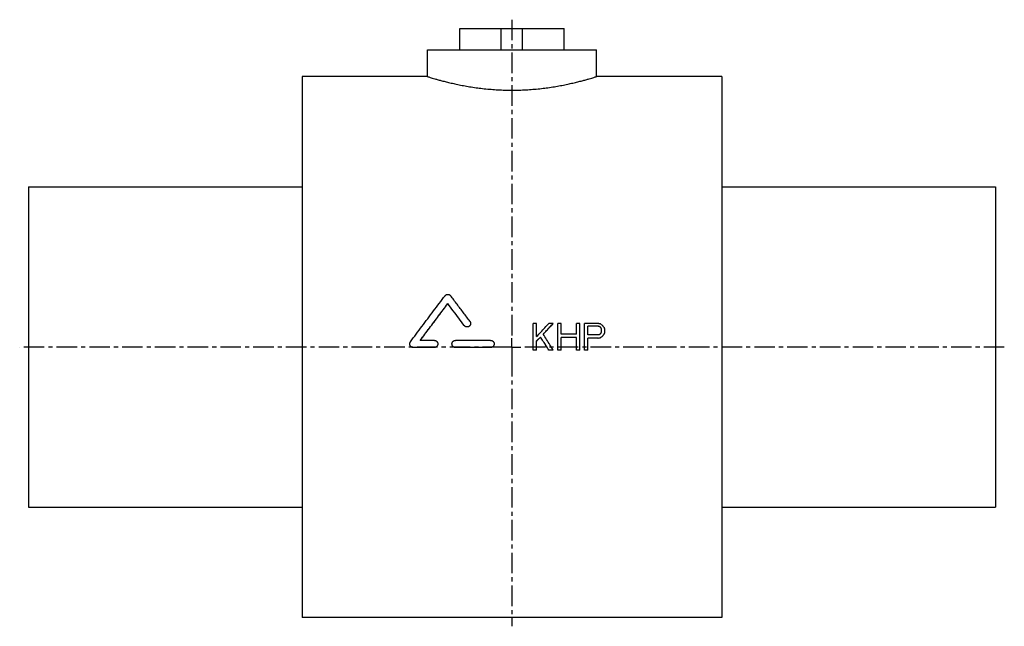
# Model space of a CAD drawing. Header units: millimetres. Extents: x 2 to 556, y 74 to 415.
import ezdxf

# ---------------------------------------------------------------- set-up
doc = ezdxf.new("R2010")
doc.units = ezdxf.units.MM
doc.header["$LTSCALE"] = 30.734
doc.linetypes.add('CENTER', pattern=[0.6, 0.375, -0.075, 0.075, -0.075])
doc.layers.get('0').update_dxf_attribs({"linetype": 'CONTINUOUS'})
doc.layers.add('DEFAULT_1', color=7, linetype='CENTER')

msp = doc.modelspace()

# ---------------------------------------------------------------- linework, layer by layer
at = {"color": 7, "linetype": 'CONTINUOUS'}
for p, q in [((249.21, 397.69), (249.21, 409.69)), ((249.21, 409.69), (307.92, 409.69)), ((272.56, 397.69), (272.56, 409.69)), ((284.56, 397.69), (284.56, 409.69)), ((307.92, 397.69), (307.92, 409.69)), ((231.06, 382.69), (231.06, 397.69)), ((231.06, 397.69), (326.06, 397.69)), ((326.06, 382.69), (326.06, 397.69)), ((160.56, 382.69), (160.56, 78.69)), ((231.06, 382.69), (160.56, 382.69)), ((396.56, 382.69), (326.06, 382.69)), ((396.56, 382.69), (396.56, 78.69)), ((6.56, 320.69), (6.56, 140.69)), ((6.56, 320.69), (160.56, 320.69)), ((396.56, 320.69), (550.56, 320.69)), ((550.56, 320.69), (550.56, 140.69)), ((242.45, 255.05), (242.45, 255.07)), ((292.44, 243.97), (290.56, 243.97)), ((290.56, 228.96), (290.56, 243.97)), ((292.44, 236.64), (292.44, 243.97)), ((301.81, 243.97), (299.31, 243.97)), ((301.81, 243.94), (301.81, 243.97)), ((306.19, 243.97), (304.31, 243.97)), ((304.31, 228.96), (304.31, 243.97)), ((306.19, 237.91), (306.19, 243.97)), ((316.81, 243.97), (314.94, 243.97)), ((314.94, 237.91), (314.94, 243.97)), ((316.81, 228.96), (316.81, 243.97)), ((326.81, 243.97), (319.31, 243.97)), ((319.31, 228.96), (319.31, 243.97)), ((251.73, 242.76), (251.73, 242.78)), ((327.13, 242.38), (321.19, 242.38)), ((321.19, 237.6), (321.19, 242.38)), ((327.13, 242.35), (321.19, 242.35)), ((327.13, 242.35), (327.13, 242.38)), ((329, 239.51), (329, 240.47)), ((330.56, 238.21), (330.56, 238.23)), ((330.88, 239.19), (330.88, 240.47)), ((234.87, 234.41), (226.94, 234.41)), ((266.56, 234.41), (246.75, 234.41)), ((292.44, 228.96), (292.44, 234.08)), ((294.63, 236.29), (294.63, 236.32)), ((314.94, 237.91), (306.19, 237.91)), ((314.94, 236), (306.19, 236)), ((306.19, 228.96), (306.19, 236)), ((314.94, 235.97), (306.19, 235.97)), ((314.94, 228.96), (314.94, 236)), ((327.13, 237.6), (321.19, 237.6)), ((326.81, 235.68), (321.19, 235.68)), ((321.19, 228.96), (321.19, 235.68)), ((326.81, 235.65), (321.19, 235.65)), ((326.81, 235.65), (326.81, 235.68)), ((328.38, 235.97), (328.38, 236)), ((329.63, 236.93), (329.63, 236.96)), ((222.98, 230.41), (222.98, 230.44)), ((234.87, 230.44), (222.98, 230.44)), ((234.87, 230.41), (222.98, 230.41)), ((234.87, 230.41), (234.87, 230.44)), ((246.75, 230.41), (246.75, 230.44)), ((266.56, 230.44), (246.75, 230.44)), ((266.56, 230.41), (246.75, 230.41)), ((266.56, 230.41), (266.56, 230.44)), ((292.44, 228.96), (290.56, 228.96)), ((292.44, 228.93), (290.56, 228.93)), ((301.81, 228.96), (299.31, 228.96)), ((299.31, 228.93), (299.31, 228.96)), ((301.81, 228.93), (299.31, 228.93)), ((301.81, 228.93), (301.81, 228.96)), ((306.19, 228.96), (304.31, 228.96)), ((306.19, 228.93), (304.31, 228.93)), ((316.81, 228.96), (314.94, 228.96)), ((316.81, 228.93), (314.94, 228.93)), ((321.19, 228.96), (319.31, 228.96)), ((321.19, 228.93), (319.31, 228.93)), ((6.56, 140.69), (160.56, 140.69)), ((396.56, 140.69), (550.56, 140.69)), ((396.56, 78.69), (160.56, 78.69))]:
    msp.add_line(p, q, dxfattribs=at)
for points, start_tangent, end_tangent in [([(231.06, 382.69), (231.23, 382.64), (231.73, 382.49), (232.55, 382.23), (233.71, 381.89), (235.19, 381.45), (237, 380.94), (239.12, 380.37), (241.55, 379.75), (244.27, 379.1), (247.23, 378.44), (250.44, 377.79), (253.84, 377.18), (257.41, 376.62), (261.09, 376.13), (264.88, 375.73), (268.75, 375.41), (272.65, 375.2), (276.59, 375.09), (280.54, 375.09), (284.48, 375.2), (288.39, 375.41), (292.25, 375.73), (296.04, 376.13), (299.72, 376.62), (303.29, 377.18), (306.69, 377.79), (309.9, 378.44), (312.86, 379.1), (315.58, 379.75), (318.01, 380.37), (320.13, 380.94), (321.94, 381.45), (323.42, 381.89), (324.58, 382.23), (325.4, 382.49), (325.9, 382.64), (326.06, 382.69)], (92.188602, -28.808938), (92.188602, 28.808938)), ([(221.39, 233.61), (227.89, 242.3), (234.39, 250.94), (240.87, 259.51)], (19.378634, 25.96868), (19.565763, 25.827984)), ([(226.94, 234.41), (232.11, 241.32), (237.29, 248.22), (242.45, 255.07)], (15.45952, 20.70734), (15.578135, 20.618253)), ([(226.95, 234.4), (232.11, 241.3), (237.29, 248.19), (242.45, 255.05)], (15.446943, 20.690518), (15.565601, 20.601399)), ([(240.87, 259.51), (241.11, 259.78), (241.4, 260), (241.73, 260.16), (242.09, 260.26), (242.45, 260.3), (242.82, 260.26), (243.17, 260.16), (243.5, 260), (243.79, 259.78), (244.04, 259.52)], (2.210206, 2.917604), (2.214283, -2.914511)), ([(251.73, 242.78), (248.64, 246.89), (245.54, 250.99), (242.45, 255.07)], (-9.259663, 12.307635), (-9.301905, 12.27574)), ([(251.73, 242.76), (248.64, 246.87), (245.54, 250.97), (242.45, 255.05)], (-9.259621, 12.307596), (-9.301947, 12.275638)), ([(254.9, 245.15), (251.27, 249.96), (247.65, 254.75), (244.04, 259.52)], (-10.838988, 14.387159), (-10.897139, 14.343165)), ([(255.3, 243.97), (255.29, 243.78), (255.22, 243.42), (255.09, 243.08), (254.9, 242.77), (254.65, 242.5), (254.36, 242.28), (254.03, 242.12), (253.68, 242.02), (253.31, 241.99), (252.95, 242.03), (252.6, 242.13), (252.27, 242.29), (251.98, 242.51), (251.73, 242.78)], (-0.000011, -4.942682), (-2.967272, 3.943999)), ([(255.3, 243.87), (255.29, 243.75), (255.22, 243.39), (255.09, 243.05), (254.9, 242.75), (254.65, 242.48), (254.36, 242.26), (254.03, 242.1), (253.68, 242), (253.31, 241.97), (252.95, 242), (252.6, 242.1), (252.27, 242.26), (251.98, 242.49), (251.73, 242.76)], (-0.167629, -4.872064), (-2.926624, 3.889977)), ([(254.9, 245.15), (255.1, 244.84), (255.23, 244.5), (255.29, 244.14), (255.3, 243.97)], (0.763248, -1.013099), (-0.000003, -1.270259)), ([(292.44, 236.64), (294.73, 239.08), (297.02, 241.53), (299.31, 243.97)], (6.867299, 7.335138), (6.882703, 7.320687)), ([(296.19, 237.91), (298.06, 239.93), (299.94, 241.95), (301.81, 243.97)], (5.619751, 6.056157), (5.630252, 6.046395)), ([(296.2, 237.9), (298.06, 239.91), (299.94, 241.92), (301.81, 243.94)], (5.606719, 6.042106), (5.617192, 6.03237)), ([(328.38, 243.65), (327.86, 243.75), (327.34, 243.86), (326.81, 243.97)], (-1.562492, 0.317992), (-1.562503, 0.317936)), ([(328.06, 242.06), (327.75, 242.16), (327.44, 242.27), (327.13, 242.38)], (-0.937491, 0.318281), (-0.937509, 0.318229)), ([(328.06, 242.03), (327.75, 242.14), (327.44, 242.24), (327.13, 242.35)], (-0.937491, 0.318282), (-0.937509, 0.318229)), ([(328.69, 241.42), (328.48, 241.63), (328.27, 241.85), (328.06, 242.06)], (-0.624943, 0.636742), (-0.625059, 0.636628)), ([(328.69, 241.39), (328.48, 241.61), (328.27, 241.82), (328.06, 242.03)], (-0.624943, 0.636744), (-0.62506, 0.636629)), ([(328.06, 237.91), (328.27, 238.13), (328.48, 238.34), (328.69, 238.55)], (0.624943, 0.638026), (0.62506, 0.637912)), ([(329.63, 242.69), (329.21, 243.01), (328.79, 243.33), (328.38, 243.65)], (-1.249876, 0.954406), (-1.250129, 0.954075)), ([(329, 240.47), (328.9, 240.78), (328.79, 241.1), (328.69, 241.42)], (-0.312421, 0.95549), (-0.312576, 0.95544)), ([(328.69, 238.55), (328.79, 238.87), (328.9, 239.19), (329, 239.51)], (0.312421, 0.956541), (0.312576, 0.95649)), ([(330.56, 241.42), (330.25, 241.85), (329.94, 242.27), (329.63, 242.69)], (-0.937277, 1.273301), (-0.937723, 1.272973)), ([(329.63, 236.96), (329.94, 237.38), (330.25, 237.81), (330.56, 238.23)], (0.937277, 1.276569), (0.937723, 1.276241)), ([(330.88, 240.47), (330.77, 240.78), (330.67, 241.1), (330.56, 241.42)], (-0.312421, 0.95549), (-0.312576, 0.95544)), ([(330.56, 238.23), (330.67, 238.55), (330.77, 238.87), (330.88, 239.19)], (0.312421, 0.956716), (0.312576, 0.956665)), ([(221, 232.42), (221.01, 232.6), (221.07, 232.96), (221.2, 233.3), (221.39, 233.61)], (0.00001, 1.274835), (0.761358, 1.020272)), ([(234.87, 234.41), (235.23, 234.38), (235.58, 234.28), (235.91, 234.11), (236.2, 233.89), (236.45, 233.62), (236.64, 233.31), (236.77, 232.97), (236.84, 232.61), (236.85, 232.42)], (3.111153, 0), (0.00001, -3.115547)), ([(244.77, 232.42), (244.78, 232.61), (244.85, 232.97), (244.98, 233.31), (245.17, 233.62), (245.42, 233.89), (245.71, 234.11), (246.04, 234.28), (246.39, 234.38), (246.75, 234.41)], (0.000011, 3.115546), (3.111152, 0)), ([(266.56, 234.41), (266.93, 234.38), (267.28, 234.28), (267.61, 234.11), (267.9, 233.89), (268.15, 233.62), (268.34, 233.31), (268.47, 232.97), (268.54, 232.61), (268.55, 232.42)], (3.111153, 0), (0.00001, -3.115547)), ([(292.44, 234.08), (293.17, 234.83), (293.9, 235.57), (294.63, 236.32)], (2.186783, 2.237483), (2.188217, 2.236079)), ([(292.45, 234.07), (293.17, 234.8), (293.9, 235.55), (294.63, 236.29)], (2.173692, 2.224097), (2.175113, 2.222708)), ([(299.31, 228.96), (297.76, 231.41), (296.19, 233.86), (294.63, 236.32)], (-4.68045, 7.364718), (-4.694542, 7.355743)), ([(299.31, 228.93), (297.76, 231.38), (296.19, 233.84), (294.63, 236.29)], (-4.680436, 7.364822), (-4.694556, 7.355829)), ([(301.81, 228.96), (299.94, 231.94), (298.07, 234.93), (296.19, 237.91)], (-5.614625, 8.962686), (-5.635365, 8.949661)), ([(326.81, 235.68), (327.34, 235.79), (327.86, 235.89), (328.38, 236)], (1.562492, 0.319451), (1.562503, 0.319395)), ([(326.81, 235.65), (327.34, 235.76), (327.86, 235.87), (328.38, 235.97)], (1.562492, 0.319454), (1.562503, 0.319398)), ([(327.13, 237.6), (327.44, 237.7), (327.75, 237.81), (328.06, 237.91)], (0.937491, 0.319098), (0.937509, 0.319046)), ([(328.38, 236), (328.79, 236.32), (329.21, 236.64), (329.63, 236.96)], (1.249875, 0.958084), (1.250129, 0.957752)), ([(328.38, 235.97), (328.79, 236.29), (329.21, 236.61), (329.63, 236.93)], (1.249875, 0.958092), (1.25013, 0.95776)), ([(329.63, 236.93), (329.94, 237.36), (330.25, 237.78), (330.56, 238.21)], (0.937276, 1.276578), (0.937724, 1.27625)), ([(222.98, 230.44), (222.62, 230.47), (222.27, 230.57), (221.94, 230.73), (221.65, 230.95), (221.4, 231.22), (221.21, 231.53), (221.08, 231.87), (221.01, 232.23), (221, 232.42)], (-3.112724, 0), (0.000024, 3.117122)), ([(222.98, 230.41), (222.62, 230.44), (222.27, 230.54), (221.94, 230.71), (221.65, 230.93), (221.4, 231.2), (221.21, 231.51), (221.08, 231.85), (221.01, 232.21), (221, 232.4)], (-3.112746, 0), (0.000025, 3.117144)), ([(236.85, 232.42), (236.84, 232.24), (236.77, 231.88), (236.64, 231.54), (236.45, 231.22), (236.2, 230.95), (235.91, 230.73), (235.58, 230.57), (235.23, 230.47), (234.87, 230.44)], (0.00001, -3.117074), (-3.112678, 0)), ([(236.85, 232.34), (236.84, 232.21), (236.77, 231.85), (236.64, 231.51), (236.45, 231.2), (236.2, 230.93), (235.91, 230.71), (235.58, 230.54), (235.23, 230.44), (234.87, 230.41)], (-0.094075, -3.054215), (-3.051355, 0)), ([(246.75, 230.44), (246.39, 230.47), (246.04, 230.57), (245.71, 230.73), (245.42, 230.95), (245.17, 231.22), (244.98, 231.54), (244.85, 231.88), (244.78, 232.24), (244.77, 232.42)], (-3.112679, 0), (0.000011, 3.117076)), ([(246.75, 230.41), (246.39, 230.44), (246.04, 230.54), (245.71, 230.71), (245.42, 230.93), (245.17, 231.2), (244.98, 231.51), (244.85, 231.85), (244.78, 232.21), (244.77, 232.4)], (-3.112701, 0), (0.000012, 3.117098)), ([(268.55, 232.42), (268.54, 232.24), (268.47, 231.88), (268.34, 231.54), (268.14, 231.22), (267.9, 230.95), (267.61, 230.73), (267.28, 230.57), (266.93, 230.47), (266.56, 230.44)], (0.00001, -3.117074), (-3.112678, 0)), ([(268.55, 232.34), (268.54, 232.21), (268.47, 231.85), (268.34, 231.51), (268.14, 231.2), (267.9, 230.93), (267.61, 230.71), (267.28, 230.54), (266.93, 230.44), (266.56, 230.41)], (-0.094075, -3.054215), (-3.051355, 0))]:
    msp.add_spline(points, degree=3, dxfattribs=dict(at, start_tangent=start_tangent, end_tangent=end_tangent))
at = {"layer": 'DEFAULT_1', "color": 2, "linetype": 'CENTER'}
for p, q in [((278.56, 414.69), (278.56, 235.69)), ((278.56, 230.69), (278.56, 235.69)), ((273.56, 230.69), (1.56, 230.69)), ((278.56, 230.69), (273.56, 230.69)), ((278.56, 230.69), (278.56, 225.69)), ((278.56, 230.69), (283.57, 230.69)), ((555.56, 230.69), (283.57, 230.69)), ((278.56, 225.69), (278.56, 73.69))]:
    msp.add_line(p, q, dxfattribs=at)

doc.saveas('drawing.dxf')
